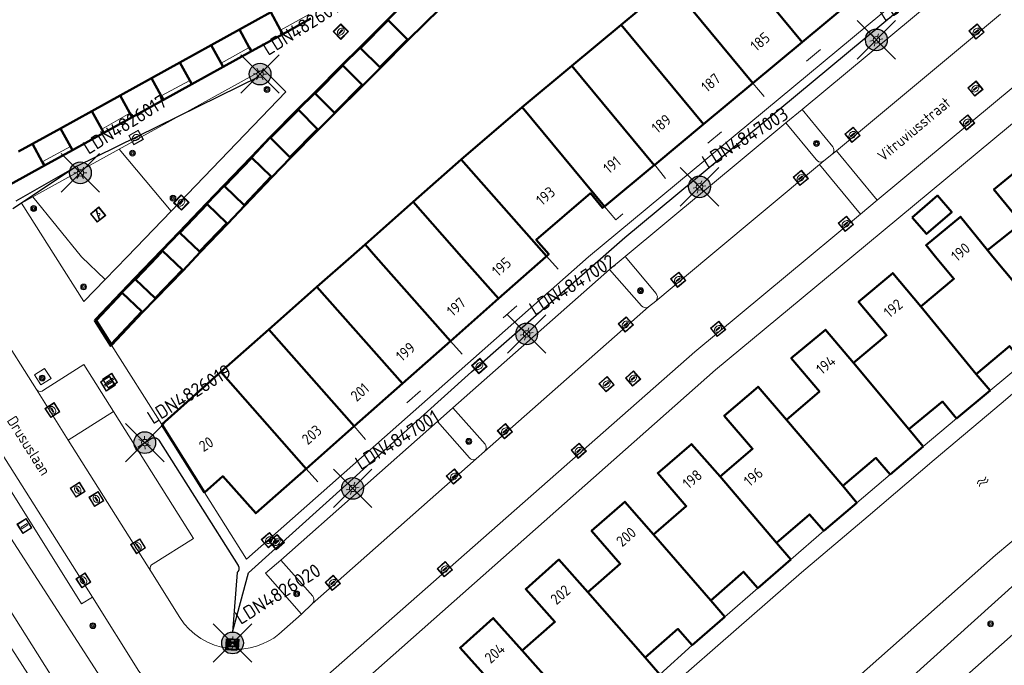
# Model space of a CAD drawing. Header units: metres. Extents: x 94279 to 96109, y 461866 to 463040.
# Tile 53 of 175: x 95136 to 95227, y 462212 to 462272. Entities that reach past the tile are written whole.
import ezdxf
from ezdxf.enums import TextEntityAlignment as Align

# ---------------------------------------------------------------- set-up
doc = ezdxf.new("R2010")
doc.units = ezdxf.units.M
doc.layers.get('0').update_dxf_attribs({"linetype": 'CONTINUOUS'})
for name, color, linetype, lineweight in [('B-WE-KL-ET_LS_OV_KABEL_EIGENNET_323-G', 10, 'CONTINUOUS', 30), ('B_BEBOUWINGSGRENS_0', 132, 'CONTINUOUS', 50), ('B_LUIFEL_1', 132, 'CONTINUOUS', 50), ('B_TUSSENMUUR_0', 132, 'CONTINUOUS', 50), ('G_GRENS_ALGEMEEN_0', 251, 'CONTINUOUS', 13), ('K_STEIGER_1', 251, 'CONTINUOUS', 13), ('Q_BOOM_0', 251, 'CONTINUOUS', 13), ('Q_BRANDKRAAN_0', 251, 'CONTINUOUS', 13), ('Q_INSPECTIE_OF_RIOOLPUT_0', 251, 'CONTINUOUS', 13), ('Q_KOLK_0', 251, 'CONTINUOUS', 13), ('Q_LICHTMAST_0', 251, 'CONTINUOUS', 13), ('Q_OPLAADPAAL_0', 251, 'CONTINUOUS', 13), ('Q_SPEELVOORZIENING_0', 251, 'CONTINUOUS', 13), ('Q_VERKEERSBORDPAAL_0', 251, 'CONTINUOUS', 13), ('Q_WATERLEIDINGPUT_0', 251, 'CONTINUOUS', 13), ('S_GBKN_SYMBOOL_WATER_0', 251, 'CONTINUOUS', 13), ('T_CULTUURGRENS_0', 251, 'CONTINUOUS', 13), ('T_HEK_0', 251, 'CONTINUOUS', 13), ('T_HEK_LIJN_0', 251, 'CONTINUOUS', 13), ('T_MUUR_30CM_0', 251, 'CONTINUOUS', 13), ('T_MUUR_30CM_LIJN_0', 251, 'CONTINUOUS', 13), ('T_WALBESCHERMING_1', 251, 'CONTINUOUS', 13), ('V_WEGGRENS_0', 251, 'CONTINUOUS', 13), ('W_WATERGRENS_0', 251, 'CONTINUOUS', 13), ('Z_GBKN_HUISNUMMER_0', 251, 'CONTINUOUS', 13), ('Z_STRAATNAAM_0', 251, 'CONTINUOUS', 13)]:
    doc.layers.add(name, color=color, linetype=linetype, lineweight=lineweight)
for name, color, linetype in [('N-WE-ARMATUUR-PRUNUS_B_PAALTOP_4M-G', 82, 'CONTINUOUS'), ('N-WE-ARMATUUR-PRUNUS_E_OPSCHUIF_8M-G', 40, 'CONTINUOUS'), ('N-WE-LICHTMAST_VERVANGEN-G', 7, 'CONTINUOUS')]:
    doc.layers.add(name, color=color, linetype=linetype)
doc.styles.add('NLCS-ISO-M500-T25', font='NLCS-ISO.ttf', dxfattribs={"height": 1.25})
doc.styles.get("Standard").update_dxf_attribs({"font": 'isocp.shx'})

# ---------------------------------------------------------------- blocks, each defined once
blk = doc.blocks.new('Q_LICHTMAST')
for points in [[(-0.26, 0.15), (-0.52, 0.3)], [(0, 0.3), (0, 0.6)], [(0.26, 0.15), (0.52, 0.3)], [(-0.26, -0.15), (-0.52, -0.3)], [(0, -0.3), (0, -0.6)], [(0.26, -0.15), (0.52, -0.3)]]:
    blk.add_lwpolyline(points)
blk.add_circle((0, 0), 0.3)
blk = doc.blocks.new('Q_VERKEERSBORDPAAL')
for points in [[(-0.5, 0.5), (0.5, 0.5), (0.5, -0.5), (-0.5, -0.5)], [(-0.08, 0.333), (0.071, 0.333), (0.071, -0.329), (-0.08, -0.329)]]:
    blk.add_lwpolyline(points, close=True)
blk.add_lwpolyline([(-0.442, 0.464), (0.438, 0.464, -0.414214), (0.459, 0.442), (0.459, -0.437, -0.414214), (0.438, -0.459), (-0.442, -0.459, -0.414214), (-0.463, -0.437), (-0.463, 0.442), (-0.463, 0.444), (-0.463, 0.446), (-0.463, 0.448), (-0.462, 0.45), (-0.461, 0.451), (-0.46, 0.453), (-0.459, 0.455), (-0.458, 0.456), (-0.457, 0.457), (-0.456, 0.459), (-0.454, 0.46), (-0.453, 0.461), (-0.451, 0.462), (-0.449, 0.462), (-0.447, 0.463), (-0.446, 0.463), (-0.444, 0.464), (-0.442, 0.464)], format="xyb")
blk = doc.blocks.new('Q_KOLK')
blk.add_lwpolyline([(-0.5, 0.5), (0.5, 0.5), (0.5, -0.5), (-0.5, -0.5)], close=True)
for points in [[(-0.442, 0.464), (0.438, 0.464, -0.414214), (0.459, 0.442), (0.459, -0.437, -0.414214), (0.438, -0.459), (-0.442, -0.459, -0.414214), (-0.463, -0.437), (-0.463, 0.442, -0.414214), (-0.442, 0.464)], [(-0.345, 0.105, 0.380426), (-0.276, -0.18)], [(-0.008, 0.266, 0.240218), (-0.345, 0.105)], [(-0.194, 0.045, 0.853344), (-0.194, -0.032)], [(0.331, 0.111, 0.240191), (-0.008, 0.266)], [(0.185, -0.032, 0.849746), (0.185, 0.045)], [(0.267, -0.176, 0.380426), (0.331, 0.111)], [(-0.276, -0.18, 0.148452), (0.012, -0.257)], [(0.012, -0.257, 0.131742), (0.267, -0.176)]]:
    blk.add_lwpolyline(points, format="xyb")
for points in [[(-0.194, 0.045), (0.185, 0.045)], [(0.185, -0.032), (-0.194, -0.032)]]:
    blk.add_lwpolyline(points)
blk = doc.blocks.new('Q_INSPECTIE_OF_RIOOLPUT')
blk.add_lwpolyline([(-0.5, 0.5), (0.5, 0.5), (0.5, -0.5), (-0.5, -0.5)], close=True)
for points in [[(-0.442, 0.464), (0.438, 0.464, -0.414214), (0.459, 0.442), (0.459, -0.437, -0.414214), (0.438, -0.459), (-0.442, -0.459, -0.414214), (-0.463, -0.437), (-0.463, 0.442), (-0.463, 0.444), (-0.463, 0.446), (-0.463, 0.448), (-0.462, 0.45), (-0.461, 0.451), (-0.46, 0.453), (-0.459, 0.455), (-0.458, 0.456), (-0.457, 0.457), (-0.456, 0.459), (-0.454, 0.46), (-0.453, 0.461), (-0.451, 0.462), (-0.449, 0.462), (-0.447, 0.463), (-0.446, 0.463), (-0.444, 0.464), (-0.442, 0.464)], [(-0.345, 0.105, 0.380426), (-0.276, -0.18)], [(-0.008, 0.266, 0.240218), (-0.345, 0.105)], [(-0.194, 0.045, 0.853344), (-0.194, -0.032)], [(0.331, 0.111, 0.240191), (-0.008, 0.266)], [(0.185, -0.032, 0.849746), (0.185, 0.045)], [(0.267, -0.176, 0.380426), (0.331, 0.111)], [(-0.276, -0.18, 0.148452), (0.012, -0.257)], [(0.012, -0.257, 0.131742), (0.267, -0.176)]]:
    blk.add_lwpolyline(points, format="xyb")
for points in [[(-0.194, 0.045), (0.185, 0.045)], [(0.185, -0.032), (-0.194, -0.032)]]:
    blk.add_lwpolyline(points)
blk = doc.blocks.new('Q_WATERLEIDINGPUT')
blk.add_lwpolyline([(-0.5, 0.5), (0.5, 0.5), (0.5, -0.5), (-0.5, -0.5)], close=True)
for points in [[(-0.442, 0.464), (0.438, 0.464, -0.414214), (0.459, 0.442), (0.459, -0.437, -0.414214), (0.438, -0.459), (-0.442, -0.459, -0.414214), (-0.463, -0.437), (-0.463, 0.442), (-0.463, 0.444), (-0.463, 0.446), (-0.463, 0.448), (-0.462, 0.45), (-0.461, 0.451), (-0.46, 0.453), (-0.459, 0.455), (-0.458, 0.456), (-0.457, 0.457), (-0.456, 0.459), (-0.454, 0.46), (-0.453, 0.461), (-0.451, 0.462), (-0.449, 0.462), (-0.447, 0.463), (-0.446, 0.463), (-0.444, 0.464), (-0.442, 0.464)], [(-0.345, 0.105, 0.380426), (-0.276, -0.18)], [(-0.008, 0.266, 0.240218), (-0.345, 0.105)], [(-0.194, 0.045, 0.853344), (-0.194, -0.032)], [(0.331, 0.111, 0.240191), (-0.008, 0.266)], [(0.185, -0.032, 0.849746), (0.185, 0.045)], [(0.267, -0.176, 0.380426), (0.331, 0.111)], [(-0.276, -0.18, 0.148452), (0.012, -0.257)], [(0.012, -0.257, 0.131742), (0.267, -0.176)]]:
    blk.add_lwpolyline(points, format="xyb")
for points in [[(-0.194, 0.045), (0.185, 0.045)], [(0.185, -0.032), (-0.194, -0.032)]]:
    blk.add_lwpolyline(points)
blk = doc.blocks.new('Q_BRANDKRAAN')
blk.add_lwpolyline([(-0.5, 0.5), (0.5, 0.5), (0.5, -0.5), (-0.5, -0.5)], close=True)
for points in [[(-0.442, 0.464), (0.438, 0.464, -0.414214), (0.459, 0.442), (0.459, -0.437, -0.414214), (0.438, -0.459), (-0.442, -0.459, -0.414214), (-0.463, -0.437), (-0.463, 0.442), (-0.463, 0.444), (-0.463, 0.446), (-0.463, 0.448), (-0.462, 0.45), (-0.461, 0.451), (-0.46, 0.453), (-0.459, 0.455), (-0.458, 0.456), (-0.457, 0.457), (-0.456, 0.459), (-0.454, 0.46), (-0.453, 0.461), (-0.451, 0.462), (-0.449, 0.462), (-0.447, 0.463), (-0.446, 0.463), (-0.444, 0.464), (-0.442, 0.464)], [(-0.345, 0.105, 0.380426), (-0.276, -0.18)], [(-0.008, 0.266, 0.240218), (-0.345, 0.105)], [(-0.194, 0.045, 0.853344), (-0.194, -0.032)], [(0.331, 0.111, 0.240191), (-0.008, 0.266)], [(0.185, -0.032, 0.849746), (0.185, 0.045)], [(0.267, -0.176, 0.380426), (0.331, 0.111)], [(-0.276, -0.18, 0.148452), (0.012, -0.257)], [(0.012, -0.257, 0.131742), (0.267, -0.176)]]:
    blk.add_lwpolyline(points, format="xyb")
for points in [[(-0.194, 0.045), (0.185, 0.045)], [(0.185, -0.032), (-0.194, -0.032)]]:
    blk.add_lwpolyline(points)
blk = doc.blocks.new('Q_SPEELVOORZIENING')
blk.add_lwpolyline([(-0.5, 0.5), (0.5, 0.5), (0.5, -0.5), (-0.5, -0.5)], close=True)
for points in [[(-0.442, 0.464), (0.438, 0.464, -0.414214), (0.459, 0.442), (0.459, -0.437, -0.414214), (0.438, -0.459), (-0.442, -0.459, -0.414214), (-0.463, -0.437), (-0.463, 0.442), (-0.463, 0.444), (-0.463, 0.446), (-0.463, 0.448), (-0.462, 0.45), (-0.461, 0.451), (-0.46, 0.453), (-0.459, 0.455), (-0.458, 0.456), (-0.457, 0.457), (-0.456, 0.459), (-0.454, 0.46), (-0.453, 0.461), (-0.451, 0.462), (-0.449, 0.462), (-0.447, 0.463), (-0.446, 0.463), (-0.444, 0.464), (-0.442, 0.464)], [(-0.363, 0.198, 1.168313), (-0.386, 0.141)], [(-0.087, 0.021, 0.778987), (-0.04, -0.167)], [(-0.04, -0.167, 0.508825), (0.056, -0.036)], [(0.355, -0.156, 1.031322), (0.378, -0.1)]]:
    blk.add_lwpolyline(points, format="xyb")
for points in [[(-0.386, 0.141), (-0.087, 0.021)], [(-0.363, 0.198), (0.378, -0.1)], [(0.056, -0.036), (0.355, -0.156)]]:
    blk.add_lwpolyline(points)
blk = doc.blocks.new('Q_STRAATNAAMBORD')
for points in [[(-0.5, 0.5), (0.5, 0.5), (0.5, -0.5), (-0.5, -0.5)], [(-0.369, 0.22), (0.358, 0.22), (0.358, -0.214), (-0.369, -0.214)]]:
    blk.add_lwpolyline(points, close=True)
for points in [[(-0.442, 0.464), (0.438, 0.464, -0.414214), (0.459, 0.442), (0.459, -0.437, -0.414214), (0.438, -0.459), (-0.442, -0.459, -0.414214), (-0.463, -0.437), (-0.463, 0.442), (-0.463, 0.444), (-0.463, 0.446), (-0.463, 0.448), (-0.462, 0.45), (-0.461, 0.451), (-0.46, 0.453), (-0.459, 0.455), (-0.458, 0.456), (-0.457, 0.457), (-0.456, 0.459), (-0.454, 0.46), (-0.453, 0.461), (-0.451, 0.462), (-0.449, 0.462), (-0.447, 0.463), (-0.446, 0.463), (-0.444, 0.464), (-0.442, 0.464)], [(-0.287, 0.16), (0.281, 0.16, -0.414214), (0.303, 0.139), (0.303, -0.134, -0.414214), (0.281, -0.156), (-0.287, -0.156, -0.414214), (-0.308, -0.134), (-0.308, 0.139), (-0.308, 0.14), (-0.308, 0.142), (-0.307, 0.144), (-0.307, 0.146), (-0.306, 0.148), (-0.305, 0.149), (-0.304, 0.151), (-0.303, 0.152), (-0.302, 0.154), (-0.3, 0.155), (-0.299, 0.156), (-0.297, 0.157), (-0.296, 0.158), (-0.294, 0.159), (-0.292, 0.159), (-0.29, 0.16), (-0.288, 0.16), (-0.287, 0.16)]]:
    blk.add_lwpolyline(points, format="xyb")
blk = doc.blocks.new('Q_OPLAADPAAL')
for points in [[(-0.5, 0.5), (0.5, 0.5), (0.5, -0.5), (-0.5, -0.5)], [(-0.08, 0.333), (0.071, 0.333), (0.071, -0.329), (-0.08, -0.329)]]:
    blk.add_lwpolyline(points, close=True)
blk.add_lwpolyline([(-0.442, 0.464), (0.438, 0.464, -0.414214), (0.459, 0.442), (0.459, -0.437, -0.414214), (0.438, -0.459), (-0.442, -0.459, -0.414214), (-0.463, -0.437), (-0.463, 0.442), (-0.463, 0.444), (-0.463, 0.446), (-0.463, 0.448), (-0.462, 0.45), (-0.461, 0.451), (-0.46, 0.453), (-0.459, 0.455), (-0.458, 0.456), (-0.457, 0.457), (-0.456, 0.459), (-0.454, 0.46), (-0.453, 0.461), (-0.451, 0.462), (-0.449, 0.462), (-0.447, 0.463), (-0.446, 0.463), (-0.444, 0.464), (-0.442, 0.464)], format="xyb")
blk = doc.blocks.new('WATERSYMBOOL')
for points in [[(-0.5, 0.15), (-0.438, 0.212), (-0.312, 0.275), (-0.188, 0.275), (-0.062, 0.212), (0, 0.15), (0.062, 0.087), (0.188, 0.025), (0.312, 0.025), (0.438, 0.087), (0.5, 0.15)], [(-0.5, -0.15), (-0.438, -0.087), (-0.312, -0.025), (-0.188, -0.025), (-0.062, -0.087), (0, -0.15), (0.062, -0.212), (0.188, -0.275), (0.312, -0.275), (0.438, -0.212), (0.5, -0.15)]]:
    blk.add_lwpolyline(points)
blk = doc.blocks.new('Q_BOOM')
for radius in [0.27, 0.18, 0.09]:
    blk.add_circle((0, 0), radius)
blk = doc.blocks.new('LM')
at = {"linetype": 'ByBlock'}
h = blk.add_hatch(color=256, dxfattribs=at)
h.dxf.hatch_style = 1
edge = h.paths.add_edge_path()
edge.add_arc((0, 0), 1, 0, 360)
blk.add_circle((0, 0), 1, dxfattribs=at)
blk = doc.blocks.new('ACMAP_ANN_TEMPLATE_LM')
at = {"color": 0, "style": 'NLCS-ISO-M500-T25'}
blk.add_attdef('LM-NUMMER', (1.5, 1), '', height=1.25, dxfattribs=at)

msp = doc.modelspace()

# ---------------------------------------------------------------- linework, layer by layer
at = {"layer": 'B-WE-KL-ET_LS_OV_KABEL_EIGENNET_323-G', "linetype": 'Continuous'}
for points in [[(95146.993, 462232.523), (95148.219, 462233.299), (95148.234, 462233.308), (95148.249, 462233.317), (95148.265, 462233.325), (95148.281, 462233.332), (95148.297, 462233.339), (95148.313, 462233.346), (95148.329, 462233.351), (95148.346, 462233.356), (95148.363, 462233.361), (95148.38, 462233.365), (95148.397, 462233.369), (95148.414, 462233.371), (95148.431, 462233.374), (95148.449, 462233.375), (95148.466, 462233.376), (95148.484, 462233.377), (95148.501, 462233.376), (95148.519, 462233.376), (95148.536, 462233.374), (95148.553, 462233.372), (95148.571, 462233.37), (95148.588, 462233.366), (95148.605, 462233.363), (95148.622, 462233.358), (95148.638, 462233.353), (95148.655, 462233.348), (95148.671, 462233.341), (95148.687, 462233.335), (95148.703, 462233.327), (95148.719, 462233.32), (95148.734, 462233.311), (95148.749, 462233.302), (95148.764, 462233.293), (95148.778, 462233.283), (95148.792, 462233.273), (95148.806, 462233.262), (95148.819, 462233.25), (95148.832, 462233.238), (95148.844, 462233.226), (95148.856, 462233.213), (95148.868, 462233.2), (95148.879, 462233.187), (95148.889, 462233.173), (95148.899, 462233.159), (95148.909, 462233.144), (95156.195, 462221.637), (95156.204, 462221.622), (95156.212, 462221.607), (95156.22, 462221.592), (95156.228, 462221.577), (95156.235, 462221.561), (95156.241, 462221.545), (95156.247, 462221.529), (95156.252, 462221.512), (95156.256, 462221.496), (95156.26, 462221.479), (95156.264, 462221.462), (95156.267, 462221.445), (95156.269, 462221.428), (95156.271, 462221.411), (95156.272, 462221.394), (95156.272, 462221.377), (95156.272, 462221.359), (95156.272, 462221.342), (95156.271, 462221.325), (95156.269, 462221.308), (95156.266, 462221.291), (95156.263, 462221.274), (95156.26, 462221.257), (95156.256, 462221.241), (95156.251, 462221.224), (95156.246, 462221.208), (95156.24, 462221.192), (95156.233, 462221.176), (95156.226, 462221.16), (95156.219, 462221.144), (95156.211, 462221.129), (95156.202, 462221.114), (95156.193, 462221.1), (95156.184, 462221.085), (95156.174, 462221.071), (95156.163, 462221.058), (95156.152, 462221.044), (95156.141, 462221.032), (95156.129, 462221.019), (95156.117, 462221.007), (95156.104, 462220.995), (95155.687, 462215.52), (95157.156, 462220.962), (95177.65, 462239.422), (95191.735, 462251.757), (95221.666, 462276.633)], [(95158.1, 462266.542), (95141.337, 462258.277), (95135.497, 462254.395)], [(95141.337, 462258.277), (95135.765, 462255.121)]]:
    msp.add_lwpolyline(points, dxfattribs=at)
at = {"layer": 'B_BEBOUWINGSGRENS_0'}
for p, q in [((95195.934, 462275.083), (95191.391, 462271.319)), ((95208.034, 462269.722), (95212.571, 462273.493)), ((95159.2, 462272.455), (95156.317, 462270.87)), ((95160.104, 462270.807), (95159.2, 462272.455)), ((95169.999, 462271.741), (95167.442, 462269.175)), ((95191.391, 462271.319), (95186.861, 462267.539)), ((95156.317, 462270.87), (95157.223, 462269.223)), ((95157.416, 462268.872), (95160.297, 462270.456)), ((95160.297, 462270.456), (95160.104, 462270.807)), ((95153.729, 462269.431), (95150.845, 462267.847)), ((95154.631, 462267.782), (95153.729, 462269.431)), ((95203.501, 462265.954), (95208.034, 462269.722)), ((95157.223, 462269.223), (95157.416, 462268.872)), ((95150.845, 462267.847), (95151.75, 462266.2)), ((95154.823, 462267.431), (95154.631, 462267.782)), ((95165.821, 462267.56), (95163.272, 462264.996)), ((95186.861, 462267.539), (95182.298, 462263.746)), ((95151.943, 462265.849), (95154.823, 462267.431)), ((95148.232, 462266.413), (95145.353, 462264.821)), ((95149.142, 462264.767), (95148.232, 462266.413)), ((95151.75, 462266.2), (95151.943, 462265.849)), ((95198.96, 462262.179), (95203.501, 462265.954)), ((95145.353, 462264.821), (95146.262, 462263.176)), ((95146.456, 462262.826), (95149.334, 462264.417)), ((95149.334, 462264.417), (95149.142, 462264.767)), ((95142.769, 462263.376), (95139.886, 462261.79)), ((95143.674, 462261.728), (95142.769, 462263.376)), ((95146.262, 462263.176), (95146.456, 462262.826)), ((95161.751, 462263.489), (95159.187, 462260.922)), ((95182.298, 462263.746), (95176.702, 462258.948)), ((95194.483, 462258.458), (95198.96, 462262.179)), ((95139.886, 462261.79), (95140.792, 462260.143)), ((95140.984, 462259.793), (95143.867, 462261.378)), ((95143.867, 462261.378), (95143.674, 462261.728)), ((95137.302, 462260.362), (95136.03, 462259.662)), ((95138.206, 462258.719), (95137.302, 462260.362)), ((95140.792, 462260.143), (95140.984, 462259.793)), ((95138.398, 462258.368), (95138.206, 462258.719)), ((95157.449, 462259.097), (95154.948, 462256.482)), ((95176.702, 462258.948), (95172.281, 462255.041)), ((95194.423, 462258.408), (95194.483, 462258.458)), ((95135.245, 462256.631), (95138.398, 462258.368)), ((95189.878, 462254.63), (95194.423, 462258.408)), ((95172.281, 462255.041), (95167.859, 462251.134)), ((95153.361, 462254.824), (95150.857, 462252.202)), ((95149.827, 462250), (95149.265, 462250.542)), ((95163.439, 462247.229), (95159.018, 462243.322)), ((95145.53, 462246.679), (95143.148, 462244.155)), ((95175.71, 462242.253), (95180.127, 462246.159)), ((95143.148, 462244.155), (95144.53, 462241.967)), ((95159.018, 462243.322), (95154.597, 462239.416)), ((95171.29, 462238.345), (95175.71, 462242.253)), ((95154.597, 462239.416), (95149.183, 462234.583)), ((95225.298, 462237.71), (95224.006, 462239.227)), ((95166.871, 462234.436), (95171.29, 462238.345)), ((95222.201, 462235.154), (95225.298, 462237.71)), ((95149.183, 462234.583), (95153.115, 462228.334)), ((95162.449, 462230.527), (95166.871, 462234.436)), ((95219.148, 462232.567), (95217.843, 462234.15)), ((95216.1, 462229.988), (95219.148, 462232.567)), ((95213.05, 462227.398), (95211.78, 462228.953)), ((95210.014, 462224.809), (95213.05, 462227.398)), ((95206.975, 462222.191), (95205.673, 462223.735)), ((95203.95, 462219.554), (95206.975, 462222.191)), ((95200.929, 462216.928), (95199.621, 462218.433)), ((95197.931, 462214.312), (95200.929, 462216.928)), ((95194.95, 462211.638), (95193.602, 462213.189))]:
    msp.add_line(p, q, dxfattribs=at)
for points in [[(95167.442, 462269.175), (95169.213, 462267.411), (95171.761, 462269.968), (95169.999, 462271.741)], [(95163.272, 462264.996), (95165.045, 462263.234), (95167.59, 462265.794), (95165.821, 462267.56)], [(95159.187, 462260.922), (95160.956, 462259.155), (95163.506, 462261.709), (95161.751, 462263.489)], [(95154.948, 462256.482), (95156.754, 462254.754), (95159.249, 462257.362), (95157.449, 462259.097)], [(95231.306, 462255.671), (95228.815, 462258.774), (95225.652, 462256.184), (95228.186, 462253.089), (95225.074, 462250.591)], [(95184.547, 462250.067), (95184.75, 462250.247), (95183.591, 462251.557), (95188.571, 462255.832), (95189.696, 462254.479), (95189.878, 462254.63)], [(95150.857, 462252.202), (95152.665, 462250.476), (95155.158, 462253.086), (95153.361, 462254.824)], [(95225.074, 462250.591), (95222.563, 462253.668), (95219.414, 462251.05), (95220.287, 462250), (95221.972, 462247.974), (95218.929, 462245.443)], [(95149.265, 462250.542), (95148.746, 462250), (95146.761, 462247.92)], [(95167.859, 462251.134), (95166.574, 462250), (95163.439, 462247.229)], [(95146.761, 462247.92), (95148.569, 462246.193), (95151.078, 462248.788), (95149.827, 462250)], [(95180.127, 462246.159), (95184.471, 462250), (95184.547, 462250.067)], [(95218.929, 462245.443), (95216.347, 462248.499), (95213.209, 462245.847), (95215.79, 462242.792), (95212.735, 462240.241)], [(95144.53, 462241.967), (95147.348, 462244.964), (95145.53, 462246.679)], [(95212.735, 462240.241), (95210.16, 462243.301), (95207.032, 462240.67), (95209.607, 462237.609), (95206.581, 462235.018)], [(95224.006, 462239.227), (95227.073, 462241.794), (95228.357, 462240.261)], [(95206.581, 462235.018), (95203.978, 462238.055), (95200.875, 462235.396), (95203.478, 462232.359), (95200.5, 462229.801)], [(95217.843, 462234.15), (95220.928, 462236.697), (95222.201, 462235.154)], [(95200.5, 462229.801), (95197.849, 462232.798), (95194.756, 462230.126), (95197.371, 462227.1), (95194.381, 462224.487)], [(95211.78, 462228.953), (95214.808, 462231.515), (95216.1, 462229.988)], [(95153.115, 462228.334), (95154.793, 462229.83), (95157.822, 462226.435), (95162.449, 462230.527)], [(95194.381, 462224.487), (95191.749, 462227.499), (95188.675, 462224.812), (95191.307, 462221.8), (95188.332, 462219.181)], [(95205.673, 462223.735), (95208.716, 462226.331), (95210.014, 462224.809)], [(95188.332, 462219.181), (95185.68, 462222.175), (95182.626, 462219.469), (95185.302, 462216.463), (95182.303, 462213.82)], [(95199.621, 462218.433), (95202.636, 462221.062), (95203.95, 462219.554)], [(95182.303, 462213.82), (95179.643, 462216.808), (95176.591, 462214.089), (95179.282, 462211.099), (95176.326, 462208.451)], [(95193.602, 462213.189), (95196.616, 462215.819), (95197.931, 462214.312)]]:
    msp.add_lwpolyline(points, dxfattribs=at)
at = {"layer": 'B_LUIFEL_1'}
for p, q in [((95160.297, 462270.456), (95162.886, 462271.894)), ((95156.317, 462270.87), (95153.729, 462269.431)), ((95154.823, 462267.431), (95157.416, 462268.872)), ((95150.845, 462267.847), (95148.232, 462266.413)), ((95149.334, 462264.417), (95151.943, 462265.849)), ((95145.353, 462264.821), (95142.769, 462263.376)), ((95143.867, 462261.378), (95146.456, 462262.826)), ((95139.886, 462261.79), (95137.302, 462260.362)), ((95138.398, 462258.368), (95140.984, 462259.793))]:
    msp.add_line(p, q, dxfattribs=at)
for points in [[(95144.577, 462241.892), (95147.408, 462244.911), (95148.618, 462246.145), (95151.135, 462248.732), (95152.722, 462250.42), (95155.215, 462253.03), (95156.811, 462254.698), (95159.306, 462257.306), (95161.013, 462259.099), (95163.563, 462261.653), (95165.09, 462263.19), (95167.647, 462265.738), (95169.27, 462267.355), (95171.818, 462269.912), (95174.773, 462272.818), (95177.295, 462275.389), (95178.884, 462276.992), (95179.488, 462277.488)], [(95175.113, 462276.966), (95172.867, 462274.709), (95169.943, 462271.798), (95167.389, 462269.235), (95165.764, 462267.616), (95163.217, 462265.054), (95161.693, 462263.544), (95159.129, 462260.977), (95157.391, 462259.152), (95154.886, 462256.542), (95153.296, 462254.886), (95150.786, 462252.27), (95149.193, 462250.611), (95146.683, 462247.995), (95145.472, 462246.734), (95143.097, 462244.233)], [(95218.13, 462253.607), (95219.458, 462252.094), (95221.771, 462254.106), (95220.451, 462255.625), (95218.13, 462253.607)], [(95143.097, 462244.233), (95143.026, 462244.158), (95144.494, 462241.804), (95144.577, 462241.892)]]:
    msp.add_lwpolyline(points, dxfattribs=at)
at = {"layer": 'B_TUSSENMUUR_0'}
for p, q in [((95200.47, 462278.856), (95208.034, 462269.722)), ((95203.501, 462265.954), (95195.934, 462275.083)), ((95198.96, 462262.179), (95191.391, 462271.319)), ((95194.423, 462258.408), (95186.861, 462267.539)), ((95189.878, 462254.63), (95182.298, 462263.746)), ((95184.547, 462250.067), (95176.702, 462258.948)), ((95168.861, 462250), (95167.859, 462251.134)), ((95225.543, 462250), (95225.074, 462250.591)), ((95175.71, 462242.253), (95168.861, 462250)), ((95230.205, 462244.409), (95225.543, 462250)), ((95171.29, 462238.345), (95163.439, 462247.229)), ((95224.006, 462239.227), (95218.929, 462245.443)), ((95166.871, 462234.436), (95159.018, 462243.322)), ((95217.843, 462234.15), (95212.735, 462240.241)), ((95162.449, 462230.527), (95154.597, 462239.416)), ((95211.78, 462228.953), (95206.581, 462235.018)), ((95200.5, 462229.801), (95205.673, 462223.735)), ((95199.621, 462218.433), (95194.381, 462224.487)), ((95193.602, 462213.189), (95188.332, 462219.181)), ((95187.597, 462207.908), (95182.303, 462213.82))]:
    msp.add_line(p, q, dxfattribs=at)
msp.add_lwpolyline([(95172.281, 462255.041), (95176.734, 462250), (95180.127, 462246.159)], dxfattribs=at)
at = {"layer": 'G_GRENS_ALGEMEEN_0'}
msp.add_line((95145.262, 462259.884), (95150.035, 462254.2), dxfattribs=at)
msp.add_lwpolyline([(95142.803, 462218.74), (95141.806, 462218.105), (95132.339, 462233.201), (95133.275, 462233.791)], dxfattribs=at)
at = {"layer": 'K_STEIGER_1'}
msp.add_lwpolyline([(95169.104, 462187.254), (95169.571, 462186.749), (95178.214, 462194.31), (95184.228, 462199.571), (95190.059, 462205.017), (95195.935, 462210.505), (95201.951, 462215.752), (95207.976, 462221.004), (95214.081, 462226.178), (95220.165, 462231.333), (95226.303, 462236.53), (95232.351, 462241.65), (95238.597, 462246.697), (95244.82, 462251.731)], dxfattribs=at)
at = {"layer": 'N-WE-LICHTMAST_VERVANGEN-G', "flags": 128}
for points in [[(95213.078, 462268.152), (95216.614, 462271.688)], [(95216.614, 462268.152), (95213.078, 462271.688)], [(95156.444, 462265.016), (95159.98, 462268.552)], [(95159.98, 462265.016), (95156.444, 462268.552)], [(95139.935, 462255.942), (95143.471, 462259.478)], [(95143.471, 462255.942), (95139.935, 462259.478)], [(95196.823, 462254.65), (95200.359, 462258.186)], [(95200.359, 462254.65), (95196.823, 462258.186)], [(95180.945, 462241.141), (95184.481, 462244.677)], [(95184.481, 462241.141), (95180.945, 462244.677)], [(95145.852, 462231.156), (95149.388, 462234.692)], [(95149.388, 462231.156), (95145.852, 462234.692)], [(95164.955, 462226.955), (95168.491, 462230.491)], [(95168.491, 462226.955), (95164.955, 462230.491)], [(95153.919, 462212.752), (95157.455, 462216.288)], [(95157.455, 462212.752), (95153.919, 462216.288)]]:
    msp.add_lwpolyline(points, dxfattribs=at)
at = {"layer": 'T_CULTUURGRENS_0'}
for p, q in [((95208.017, 462263.522), (95206.516, 462262.313)), ((95210.023, 462258.803), (95210.767, 462259.397)), ((95137.345, 462255.505), (95136.3, 462254.928)), ((95136.3, 462254.928), (95139.423, 462250)), ((95141.807, 462250), (95137.345, 462255.505)), ((95139.423, 462250), (95142.023, 462245.884)), ((95143.976, 462247.909), (95141.807, 462250)), ((95191.776, 462250.017), (95190.31, 462248.836)), ((95142.023, 462245.884), (95143.976, 462247.909)), ((95193.908, 462245.388), (95194.569, 462245.928)), ((95138.417, 462239.743), (95137.501, 462239.153)), ((95160.136, 462222.134), (95158.707, 462220.931)), ((95158.707, 462220.931), (95162.01, 462217.173)), ((95162.01, 462217.173), (95162.994, 462218.123))]:
    msp.add_line(p, q, dxfattribs=at)
for points in [[(95177.84, 462175.109), (95227.903, 462220.234), (95229.51, 462221.683), (95246.713, 462236.337), (95263.877, 462250), (95272.636, 462257.159), (95274.422, 462259.023), (95280.507, 462266.607), (95284.807, 462271.694), (95287.774, 462274.294), (95292.74, 462278.004)], [(95166.712, 462178.477), (95161.989, 462182.823), (95127.933, 462235.535), (95118.587, 462250), (95101.695, 462276.145)], [(95210.767, 462259.397), (95210.866, 462259.514), (95210.928, 462259.656), (95210.945, 462259.809), (95210.917, 462259.96), (95210.847, 462260.097), (95208.017, 462263.522)], [(95206.516, 462262.313), (95209.323, 462258.93), (95209.428, 462258.809), (95209.567, 462258.73), (95209.724, 462258.701), (95209.882, 462258.727), (95210.023, 462258.803)], [(95150.273, 462188.457), (95152.082, 462190.802), (95127.381, 462229.979), (95114.757, 462250)], [(95194.569, 462245.928), (95194.665, 462246.046), (95194.719, 462246.188), (95194.725, 462246.34), (95194.685, 462246.486), (95194.6, 462246.612), (95191.776, 462250.017)], [(95190.31, 462248.836), (95193.276, 462245.499), (95193.377, 462245.402), (95193.503, 462245.339), (95193.641, 462245.315), (95193.78, 462245.332), (95193.908, 462245.388)], [(95137.501, 462239.153), (95138.075, 462238.233), (95139.008, 462238.819), (95138.417, 462239.743)], [(95162.994, 462218.123), (95163.087, 462218.244), (95163.144, 462218.385), (95163.161, 462218.537), (95163.136, 462218.688), (95163.071, 462218.826), (95160.136, 462222.134)]]:
    msp.add_lwpolyline(points, dxfattribs=at)
at = {"layer": 'T_HEK_0'}
for p, q in [((95160.104, 462270.807), (95162.693, 462272.245)), ((95154.631, 462267.782), (95157.223, 462269.223)), ((95149.142, 462264.767), (95151.75, 462266.2)), ((95143.674, 462261.728), (95146.262, 462263.176)), ((95138.206, 462258.719), (95140.792, 462260.143))]:
    msp.add_line(p, q, dxfattribs=at)
at = {"layer": 'T_HEK_LIJN_0'}
for p, q in [((95204.53, 462264.731), (95203.501, 462265.954)), ((95195.456, 462257.186), (95194.483, 462258.458)), ((95190.895, 462253.4), (95189.878, 462254.63)), ((95185.606, 462248.864), (95184.547, 462250.067)), ((95176.775, 462241.046), (95175.71, 462242.253)), ((95167.908, 462233.217), (95166.871, 462234.436)), ((95163.527, 462229.335), (95162.449, 462230.527))]:
    msp.add_line(p, q, dxfattribs=at)
at = {"layer": 'T_MUUR_30CM_0'}
for p, q in [((95144.53, 462241.967), (95144.577, 462241.892)), ((95144.577, 462241.892), (95149.183, 462234.583))]:
    msp.add_line(p, q, dxfattribs=at)
at = {"layer": 'T_MUUR_30CM_LIJN_0'}
for p, q in [((95209.701, 462269.035), (95208.422, 462267.968)), ((95200.624, 462261.488), (95199.35, 462260.423)), ((95191.546, 462253.932), (95190.895, 462253.4)), ((95180.564, 462244.4), (95181.803, 462245.492)), ((95171.707, 462236.58), (95172.966, 462237.687))]:
    msp.add_line(p, q, dxfattribs=at)
at = {"layer": 'T_WALBESCHERMING_1'}
for p, q in [((95228.357, 462240.261), (95225.298, 462237.71)), ((95222.201, 462235.154), (95219.148, 462232.567)), ((95216.1, 462229.988), (95213.05, 462227.398)), ((95210.014, 462224.809), (95206.975, 462222.191)), ((95203.95, 462219.554), (95200.929, 462216.928)), ((95197.931, 462214.312), (95194.95, 462211.638))]:
    msp.add_line(p, q, dxfattribs=at)
at = {"layer": 'V_WEGGRENS_0'}
for p, q in [((95208.017, 462263.522), (95222.777, 462275.795)), ((95172.927, 462274.65), (95169.999, 462271.741)), ((95211.178, 462259.74), (95226.251, 462272.299)), ((95167.442, 462269.175), (95165.821, 462267.56)), ((95150.035, 462254.2), (95160.573, 462265.148)), ((95163.272, 462264.996), (95161.751, 462263.489)), ((95191.776, 462250.017), (95206.516, 462262.313)), ((95159.187, 462260.922), (95157.449, 462259.097)), ((95145.262, 462259.884), (95137.345, 462255.505)), ((95210.767, 462259.397), (95211.178, 462259.74)), ((95214.926, 462255.189), (95211.178, 462259.74)), ((95209.633, 462258.478), (95210.023, 462258.803)), ((95213.404, 462253.924), (95209.633, 462258.478)), ((95154.948, 462256.482), (95153.361, 462254.824)), ((95214.926, 462255.189), (95213.404, 462253.924)), ((95150.857, 462252.202), (95149.265, 462250.542)), ((95137.66, 462237.806), (95129.949, 462250)), ((95175.937, 462236.121), (95190.31, 462248.836)), ((95146.761, 462247.92), (95145.53, 462246.679)), ((95193.908, 462245.388), (95178.853, 462232.117)), ((95137.66, 462237.806), (95140.588, 462233.161)), ((95175.937, 462236.121), (95174.516, 462234.866)), ((95144.738, 462235.779), (95140.588, 462233.161)), ((95174.516, 462234.866), (95160.136, 462222.134)), ((95142.803, 462218.74), (95133.275, 462233.791)), ((95140.588, 462233.161), (95148.187, 462221.106)), ((95178.075, 462231.435), (95162.994, 462218.123)), ((95178.075, 462231.435), (95178.853, 462232.117)), ((95153.115, 462228.334), (95156.97, 462222.229))]:
    msp.add_line(p, q, dxfattribs=at)
for points in [[(95273.498, 462301.614), (95229.791, 462267.54), (95214.926, 462255.189)], [(95254.253, 462283.477), (95231.319, 462265.527), (95212.603, 462250), (95200.07, 462239.603), (95156.576, 462201.131)], [(95156.97, 462222.229), (95188.401, 462250), (95223.425, 462279.073)], [(95164.399, 462158.516), (95177.054, 462170.343), (95176.839, 462170.586), (95178.08, 462171.779), (95178.324, 462171.542), (95195.317, 462186.957), (95236.413, 462223.306), (95250.938, 462235.486), (95269.254, 462250), (95272.69, 462252.723), (95273.595, 462253.401), (95274.457, 462254.134), (95275.271, 462254.919), (95276.035, 462255.753), (95276.745, 462256.633), (95279.999, 462260.662), (95283.442, 462264.86), (95284.835, 462266.451), (95286.892, 462268.639), (95288.828, 462270.546), (95290.6, 462272.152), (95292.835, 462273.943), (95295.232, 462275.616), (95294.568, 462276.28)], [(95160.573, 462265.148), (95158.524, 462267.207), (95145.262, 462259.884)], [(95194.569, 462245.928), (95199.457, 462250), (95209.633, 462258.478)], [(95143.976, 462247.909), (95145.992, 462250), (95150.035, 462254.2)], [(95213.404, 462253.924), (95208.68, 462250), (95198.152, 462241.252), (95162.148, 462209.562), (95161.451, 462209.108), (95160.717, 462208.717), (95159.952, 462208.39), (95159.161, 462208.131), (95158.351, 462207.942), (95157.528, 462207.824)], [(95137.66, 462237.806), (95137.765, 462237.707), (95137.897, 462237.646), (95138.04, 462237.629), (95138.182, 462237.659), (95138.307, 462237.731), (95142.017, 462240.093), (95144.738, 462235.779)], [(95178.853, 462232.117), (95178.944, 462232.235), (95178.995, 462232.375), (95179.002, 462232.523), (95178.964, 462232.667), (95178.885, 462232.793), (95175.937, 462236.121)], [(95148.187, 462221.106), (95148.126, 462221.254), (95148.117, 462221.415), (95148.161, 462221.569), (95148.254, 462221.7), (95148.384, 462221.794), (95152.095, 462224.119), (95144.738, 462235.779)], [(95174.516, 462234.866), (95177.446, 462231.526), (95177.548, 462231.43), (95177.674, 462231.368), (95177.812, 462231.348), (95177.95, 462231.371), (95178.075, 462231.435)], [(95156.733, 462213.999), (95156.045, 462213.965), (95155.358, 462214.008), (95154.681, 462214.126), (95154.02, 462214.32), (95153.385, 462214.586), (95152.784, 462214.921), (95152.224, 462215.321), (95151.712, 462215.781), (95151.254, 462216.295), (95150.857, 462216.857), (95148.187, 462221.106)], [(95148.237, 462210.613), (95147.988, 462210.861), (95147.747, 462211.117), (95147.515, 462211.381), (95147.292, 462211.653), (95147.078, 462211.932), (95142.803, 462218.74)], [(95162.01, 462217.173), (95159.944, 462215.323), (95159.47, 462214.978), (95158.965, 462214.68), (95158.434, 462214.43), (95157.881, 462214.233), (95157.313, 462214.089), (95156.733, 462213.999)]]:
    msp.add_lwpolyline(points, dxfattribs=at)
at = {"layer": 'W_WATERGRENS_0'}
for points in [[(95283.196, 462274.313), (95277.247, 462267.415), (95271.388, 462260.273), (95264.845, 462254.586), (95258.549, 462250), (95254.443, 462247.01), (95253.039, 462245.657), (95236.329, 462231.399), (95225.788, 462222.58), (95212.939, 462211.207), (95194.132, 462194.562), (95177.114, 462179.775), (95175.44, 462178.82), (95175.166, 462178.732), (95174.883, 462178.683), (95174.595, 462178.674), (95174.309, 462178.705), (95174.03, 462178.776), (95170.864, 462179.998)], [(95097.559, 462273.306), (95112.331, 462250), (95116.66, 462243.17), (95125.772, 462228.965), (95150.181, 462190.914), (95149.398, 462189.84)]]:
    msp.add_lwpolyline(points, dxfattribs=at)

# ---------------------------------------------------------------- block references
at = {"rotation": 31.92}
for p, values in [((95214.846, 462269.92), {'LM-NUMMER': 'LDN4847004'}), ((95158.212, 462266.784), {'LM-NUMMER': 'LDN4826018'}), ((95141.703, 462257.71), {'LM-NUMMER': 'LDN4826017'}), ((95198.591, 462256.418), {'LM-NUMMER': 'LDN4847003'}), ((95182.713, 462242.909), {'LM-NUMMER': 'LDN4847002'}), ((95147.62, 462232.924), {'LM-NUMMER': 'LDN4826019'}), ((95166.723, 462228.723), {'LM-NUMMER': 'LDN4847001'}), ((95155.687, 462214.52), {'LM-NUMMER': 'LDN4826020'})]:
    msp.add_blockref('ACMAP_ANN_TEMPLATE_LM', p, dxfattribs=at).add_auto_attribs(values)
at = {"layer": 'N-WE-ARMATUUR-PRUNUS_B_PAALTOP_4M-G'}
for p in [(95158.212, 462266.784), (95141.703, 462257.71)]:
    msp.add_blockref('LM', p, dxfattribs=at)
at = {"layer": 'N-WE-ARMATUUR-PRUNUS_E_OPSCHUIF_8M-G'}
for p in [(95214.846, 462269.92), (95198.591, 462256.418), (95182.713, 462242.909), (95147.62, 462232.924), (95166.723, 462228.723), (95155.687, 462214.52)]:
    msp.add_blockref('LM', p, dxfattribs=at)
at = {"layer": 'N-WE-ARMATUUR-PRUNUS_E_OPSCHUIF_8M-G', "rotation": 176.41847344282}
for p in [(95155.585, 462214.371), (95155.723, 462214.41)]:
    msp.add_blockref('Q_STRAATNAAMBORD', p, dxfattribs=at)
at = {"layer": 'Q_BOOM_0'}
for p, rotation in [((95158.849, 462265.367), 134.8605266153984), ((95209.344, 462260.412), 129.5661520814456), ((95146.495, 462259.517), 130.0210383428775), ((95150.212, 462255.387), 46.09319645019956), ((95137.411, 462254.426), 129.0260073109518), ((95142.002, 462247.226), 122.2798339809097), ((95193.176, 462246.884), 131.6314078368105), ((95138.2, 462238.857), 121.9605771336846), ((95177.392, 462233.041), 131.5350783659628), ((95161.576, 462219.039), 131.3130454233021), ((95142.852, 462216.108), 122.126261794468), ((95225.346, 462216.281), 42.03036969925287)]:
    msp.add_blockref('Q_BOOM', p, dxfattribs=dict(at, rotation=rotation))
at = {"layer": 'Q_BRANDKRAAN_0', "rotation": 41.46234918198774}
msp.add_blockref('Q_BRANDKRAAN', (95178.365, 462239.964), dxfattribs=at)
at = {"layer": 'Q_INSPECTIE_OF_RIOOLPUT_0'}
for p, rotation in [((95223.951, 462265.442), 39.72244301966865), ((95192.491, 462238.814), 41.35358829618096), ((95190.059, 462238.291), 41.39621402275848), ((95141.458, 462228.601), 122.2257259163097), ((95143.171, 462227.748), 122.2257259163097)]:
    msp.add_blockref('Q_INSPECTIE_OF_RIOOLPUT', p, dxfattribs=dict(at, rotation=rotation))
at = {"layer": 'Q_KOLK_0'}
for p, rotation in [((95165.638, 462270.678), 44.89402765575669), ((95224.056, 462270.687), 39.80145805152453), ((95223.188, 462262.339), 39.72244301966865), ((95146.821, 462260.956), 28.90656470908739), ((95212.662, 462261.203), 39.80145805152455), ((95207.892, 462257.241), 39.79892463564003), ((95150.982, 462254.981), 46.09319645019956), ((95212.044, 462253.023), 39.71478476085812), ((95196.637, 462247.893), 39.79634620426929), ((95191.821, 462243.785), 41.39621402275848), ((95200.297, 462243.375), 39.72410896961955), ((95139.14, 462235.911), 122.2254952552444), ((95180.719, 462233.971), 41.39621402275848), ((95187.495, 462232.183), 41.35358829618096), ((95176.03, 462229.805), 41.43484695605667), ((95147.005, 462223.409), 122.2257259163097), ((95175.192, 462221.3), 41.35358829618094), ((95141.989, 462220.268), 122.3357590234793), ((95164.898, 462220.038), 41.43484695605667)]:
    msp.add_blockref('Q_KOLK', p, dxfattribs=dict(at, rotation=rotation))
at = {"layer": 'Q_LICHTMAST_0'}
for p, rotation in [((95214.846, 462269.92), 39.74366071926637), ((95158.212, 462266.784), 28.90656470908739), ((95141.703, 462257.71), 28.94757599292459), ((95198.591, 462256.418), 39.83461644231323), ((95182.713, 462242.909), 41.49741447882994), ((95147.62, 462232.924), 122.250308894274), ((95166.723, 462228.723), 41.52156204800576), ((95155.687, 462214.52), 176.41847344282)]:
    msp.add_blockref('Q_LICHTMAST', p, dxfattribs=dict(at, rotation=rotation))
at = {"layer": 'Q_OPLAADPAAL_0', "rotation": 122.2411522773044}
msp.add_blockref('Q_OPLAADPAAL', (95144.229, 462238.348), dxfattribs=at)
at = {"layer": 'Q_SPEELVOORZIENING_0', "rotation": 129.0260073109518}
msp.add_blockref('Q_SPEELVOORZIENING', (95143.329, 462253.877), dxfattribs=at)
at = {"layer": 'Q_VERKEERSBORDPAAL_0'}
for p, rotation in [((95144.429, 462238.61), 122.2411522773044), ((95136.569, 462225.266), 122.0926374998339)]:
    msp.add_blockref('Q_VERKEERSBORDPAAL', p, dxfattribs=dict(at, rotation=rotation))
at = {"layer": 'Q_WATERLEIDINGPUT_0'}
for p, rotation in [((95159.032, 462223.97), 41.46234918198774), ((95159.745, 462223.789), 41.46234918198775)]:
    msp.add_blockref('Q_WATERLEIDINGPUT', p, dxfattribs=dict(at, rotation=rotation))
at = {"layer": 'S_GBKN_SYMBOOL_WATER_0', "rotation": 40.25434677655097}
msp.add_blockref('WATERSYMBOOL', (95224.611, 462229.347), dxfattribs=at)

# ---------------------------------------------------------------- texts
at = {"layer": 'Z_GBKN_HUISNUMMER_0'}
for s, rotation, p in [('185', 39.8, (95204.169, 462269.761)), ('187', 39.8, (95199.632, 462265.989)), ('189', 39.7, (95195.093, 462262.216)), ('191', 39.8, (95190.552, 462258.442)), ('193', 40.6, (95184.453, 462255.591)), ('190', 39.8, (95222.587, 462250.437)), ('195', 41.5, (95180.405, 462249.074)), ('197', 41.5, (95176.244, 462245.395)), ('192', 40.2, (95216.392, 462245.264)), ('199', 41.5, (95171.583, 462241.273)), ('194', 40, (95210.205, 462240.072)), ('201', 41.5, (95167.386, 462237.562)), ('203', 41.5, (95162.964, 462233.652)), ('20', 32.2, (95153.265, 462232.79)), ('198', 40.9, (95197.937, 462229.57)), ('196', 40.6, (95203.545, 462229.782)), ('200', 41.1, (95191.857, 462224.273)), ('202', 41.5, (95185.811, 462218.951)), ('204', 41.7, (95179.78, 462213.582))]:
    msp.add_text(s, height=1, rotation=rotation, dxfattribs=at).set_placement(p, align=Align.MIDDLE)
at = {"layer": 'Z_STRAATNAAM_0', "linetype": 'Continuous'}
for s, rotation, p in [('Vitruviusstraat', 39.9412, (95218.303, 462261.722)), ('Drususlaan', 302.33938, (95136.959, 462232.646))]:
    msp.add_text(s, height=1, rotation=rotation, dxfattribs=at).set_placement(p, align=Align.MIDDLE)

doc.saveas('drawing.dxf')
